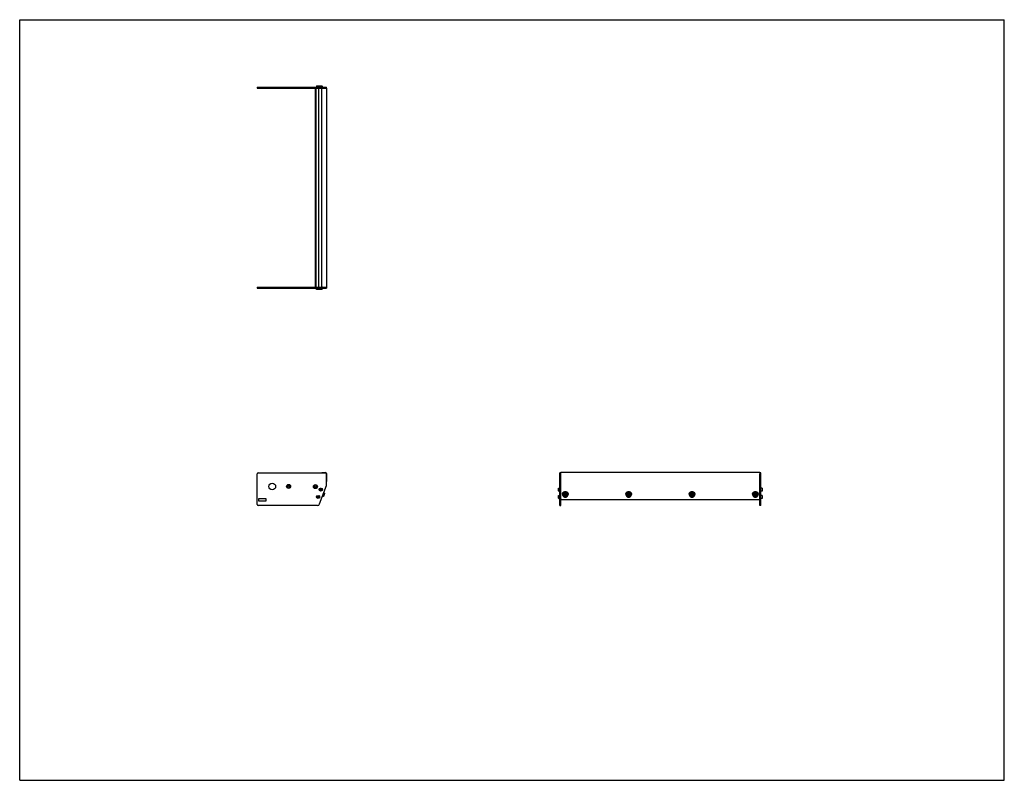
# Model space of a CAD drawing. Header units: inches. Extents: x 0 to 110, y 0 to 85.
import ezdxf

# ---------------------------------------------------------------- set-up
doc = ezdxf.new("R2010")
doc.units = ezdxf.units.IN
doc.header["$LTSCALE"] = 6.05
doc.header["$MEASUREMENT"] = 0
doc.layers.get('0').update_dxf_attribs({"linetype": 'CONTINUOUS'})
for name, color, linetype in [('351200_DEFAULT_AS_MACHINED__BL0', 7, 'CONTINUOUS'), ('351201_BL1', 7, 'CONTINUOUS'), ('351202_WW_351202_22_BL5', 7, 'CONTINUOUS'), ('351203_WW_351203_22_BL8', 7, 'CONTINUOUS'), ('605279P_BL10', 7, 'CONTINUOUS'), ('605279P_BL13', 7, 'CONTINUOUS'), ('605279P_BL15', 7, 'CONTINUOUS'), ('605279P_BL9', 7, 'CONTINUOUS'), ('9505XXM_950512M_BL2', 7, 'CONTINUOUS'), ('9505XXM_950512M_BL3', 7, 'CONTINUOUS'), ('9505XXM_950512M_BL6', 7, 'CONTINUOUS'), ('9505XXM_950512M_BL7', 7, 'CONTINUOUS'), ('9506XXM_950612M_BL11', 7, 'CONTINUOUS'), ('9506XXM_950612M_BL12', 7, 'CONTINUOUS'), ('9506XXM_950612M_BL14', 7, 'CONTINUOUS'), ('9506XXM_950612M_BL4', 7, 'CONTINUOUS')]:
    doc.layers.add(name, color=color, linetype=linetype)

# ---------------------------------------------------------------- blocks, each defined once
blk = doc.blocks.new('351200_DEFAULT_AS_MACHINED__BL0', base_point=(43.5, 42.92))
at = {"layer": '351200_DEFAULT_AS_MACHINED__BL0', "color": 7, "linetype": 'CONTINUOUS'}
for p, q in [((26.54, 55.11), (33.82, 55.11)), ((26.54, 55.11), (26.54, 54.99)), ((34.26, 55.11), (34.26, 54.99)), ((26.54, 54.99), (34.26, 54.99)), ((26.54, 30.81), (26.54, 34.26)), ((26.63, 34.35), (34.17, 34.35)), ((34.26, 32.99), (34.26, 34.26)), ((60.34, 30.72), (60.34, 34.35)), ((60.46, 34.35), (60.34, 34.35)), ((60.46, 30.72), (60.46, 34.27)), ((33.5, 30.89), (34.26, 32.96)), ((33.74, 32.6), (33.76, 32.6)), ((33.74, 32.38), (33.76, 32.38)), ((26.67, 31.41), (26.67, 31.28)), ((27.48, 31.47), (26.73, 31.47)), ((26.73, 31.22), (27.48, 31.22)), ((27.54, 31.28), (27.54, 31.41)), ((33.45, 31.78), (33.46, 31.78)), ((33.45, 31.56), (33.46, 31.56)), ((33.27, 30.72), (26.63, 30.72)), ((60.34, 30.72), (60.46, 30.72))]:
    blk.add_line(p, q, dxfattribs=at)
for centre, radius in [((28.22, 32.84), 0.375), ((30.04, 32.84), 0.226), ((33.04, 32.82), 0.226), ((30.04, 32.84), 0.11), ((33.04, 32.82), 0.11)]:
    blk.add_circle(centre, radius, dxfattribs=at)
for centre, radius, start, end in [((26.63, 34.26), 0.09, 90, 180), ((34.17, 34.26), 0.09, 0, 90), ((33.76, 32.49), 0.11, 270, 90), ((34.17, 32.99), 0.09, 340, 360), ((26.63, 30.81), 0.09, 180, 270), ((26.73, 31.41), 0.06, 90, 180), ((26.73, 31.28), 0.06, 180, 270), ((27.48, 31.41), 0.06, 0, 90), ((27.48, 31.28), 0.06, 270, 360), ((33.27, 30.97), 0.25, 270, 340), ((33.46, 31.67), 0.11, 270, 90)]:
    blk.add_arc(centre, radius, start, end, dxfattribs=at)
blk = doc.blocks.new('351201_BL1', base_point=(54.68, 54.09))
at = {"layer": '351201_BL1', "color": 7, "linetype": 'CONTINUOUS'}
for p, q in [((26.54, 77.46), (26.54, 77.34)), ((26.54, 77.46), (34.26, 77.46)), ((26.54, 77.34), (33.82, 77.34)), ((34.26, 77.34), (34.26, 77.46)), ((82.81, 34.35), (82.69, 34.35)), ((82.69, 30.72), (82.69, 34.26)), ((82.81, 30.72), (82.81, 34.35)), ((27.48, 31.47), (26.73, 31.47)), ((33.27, 30.72), (26.63, 30.72)), ((82.81, 30.72), (82.69, 30.72))]:
    blk.add_line(p, q, dxfattribs=at)
for centre, start, end in [((30.04, 32.83), 0, 180), ((33.04, 32.83), 182.5339, 357.3372)]:
    blk.add_arc(centre, 0.11, start, end, dxfattribs=at)
blk = doc.blocks.new('9505XXM_950512M_BL2', base_point=(46.74, 43.25))
at = {"layer": '9505XXM_950512M_BL2', "color": 7, "linetype": 'CONTINUOUS'}
for p, q in [((33.15, 54.87), (33.15, 54.99)), ((33.45, 54.87), (33.15, 54.87)), ((33.17, 54.85), (33.15, 54.87)), ((33.47, 54.85), (33.17, 54.85)), ((33.47, 54.85), (33.47, 54.85)), ((33.25, 31.69), (33.3, 31.74)), ((33.27, 31.62), (33.25, 31.69)), ((33.34, 31.6), (33.27, 31.62)), ((33.3, 31.74), (33.37, 31.72)), ((33.38, 31.65), (33.34, 31.6)), ((33.37, 31.72), (33.38, 31.65)), ((60.2, 31.82), (60.22, 31.84)), ((60.2, 31.52), (60.2, 31.82)), ((60.2, 31.52), (60.22, 31.5)), ((60.22, 31.5), (60.22, 31.84)), ((60.22, 31.84), (60.34, 31.84)), ((60.22, 31.5), (60.34, 31.5))]:
    blk.add_line(p, q, dxfattribs=at)
for radius in [0.167, 0.148, 0.0682]:
    blk.add_circle((33.32, 31.67), radius, dxfattribs=at)
blk = doc.blocks.new('9505XXM_950512M_BL3', base_point=(46.89, 43.66))
at = {"layer": '9505XXM_950512M_BL3', "color": 7, "linetype": 'CONTINUOUS'}
for p, q in [((33.45, 54.87), (33.45, 54.99)), ((33.79, 54.87), (33.45, 54.87)), ((33.47, 54.85), (33.45, 54.87)), ((33.77, 54.85), (33.47, 54.85)), ((33.77, 54.85), (33.79, 54.87)), ((33.79, 54.87), (33.79, 54.99)), ((33.55, 32.5), (33.59, 32.55)), ((33.58, 32.44), (33.55, 32.5)), ((33.65, 32.43), (33.58, 32.44)), ((33.59, 32.55), (33.66, 32.55)), ((33.69, 32.48), (33.65, 32.43)), ((33.66, 32.55), (33.69, 32.48)), ((60.2, 32.64), (60.22, 32.66)), ((60.2, 32.34), (60.2, 32.64)), ((60.2, 32.34), (60.22, 32.32)), ((60.22, 32.32), (60.22, 32.66)), ((60.22, 32.66), (60.34, 32.66)), ((60.22, 32.32), (60.34, 32.32))]:
    blk.add_line(p, q, dxfattribs=at)
for radius in [0.167, 0.148, 0.0682]:
    blk.add_circle((33.62, 32.49), radius, dxfattribs=at)
blk = doc.blocks.new('9506XXM_950612M_BL4', base_point=(47.48, 31.91))
at = {"layer": '9506XXM_950612M_BL4', "color": 7, "linetype": 'CONTINUOUS'}
for p, q in [((34.06, 32.08), (33.92, 31.71)), ((34.06, 32.08), (33.95, 32.12)), ((34.07, 32.05), (33.95, 31.72)), ((34.07, 32.05), (34.06, 32.08)), ((60.76, 31.89), (60.76, 31.94)), ((60.87, 31.86), (60.89, 31.94)), ((60.89, 31.94), (60.98, 31.97)), ((60.98, 31.97), (61.04, 31.91)), ((61.03, 31.92), (61.02, 31.87)), ((61.04, 31.91), (61.02, 31.83)), ((61.15, 31.89), (61.15, 31.94)), ((33.92, 31.71), (33.81, 31.75)), ((33.95, 31.72), (33.92, 31.71)), ((60.94, 31.8), (60.87, 31.86)), ((60.88, 31.89), (60.94, 31.84)), ((60.94, 31.84), (61.02, 31.87)), ((60.94, 31.8), (60.94, 31.84)), ((61.02, 31.83), (60.94, 31.8)), ((61.02, 31.83), (61.02, 31.87))]:
    blk.add_line(p, q, dxfattribs=at)
for centre, start, end in [((60.93, 31.94), 166.8001, 179.9887), ((60.93, 31.89), 166.8, 179.9898), ((60.98, 31.89), 346.8, 359.9898)]:
    blk.add_arc(centre, 0.174, start, end, dxfattribs=at)
for points, knots in [([(60.76, 31.98), (60.76, 31.98), (60.77, 31.99), (60.77, 32.01), (60.78, 32.02), (60.79, 32.04), (60.8, 32.05), (60.81, 32.07), (60.83, 32.08), (60.85, 32.09), (60.87, 32.11), (60.91, 32.12), (60.94, 32.12), (60.98, 32.12), (61.01, 32.12), (61.04, 32.11), (61.06, 32.09), (61.08, 32.08), (61.09, 32.07), (61.1, 32.06), (61.11, 32.05), (61.12, 32.03), (61.13, 32.02), (61.14, 32), (61.15, 31.99), (61.15, 31.97), (61.15, 31.95), (61.15, 31.94), (61.15, 31.94)], [0, 0, 0, 0, 0.030343, 0.060804, 0.091386, 0.122118, 0.153015, 0.184086, 0.215334, 0.246757, 0.310024, 0.373823, 0.43796, 0.502198, 0.566289, 0.630002, 0.661688, 0.693216, 0.724574, 0.755756, 0.786762, 0.817597, 0.848272, 0.878804, 0.909215, 0.939532, 0.969784, 1, 1, 1, 1]), ([(61.15, 31.89), (61.15, 31.9), (61.15, 31.91), (61.15, 31.92), (61.15, 31.94), (61.14, 31.96), (61.13, 31.97), (61.12, 31.99), (61.11, 32), (61.1, 32.01), (61.09, 32.03), (61.08, 32.04), (61.06, 32.05), (61.04, 32.06), (61.01, 32.07), (60.98, 32.08), (60.94, 32.08), (60.91, 32.07), (60.87, 32.06), (60.85, 32.04), (60.83, 32.03), (60.81, 32.02), (60.8, 32.01), (60.79, 31.99), (60.78, 31.98), (60.77, 31.96), (60.77, 31.95), (60.76, 31.94), (60.76, 31.93)], [0, 0, 0, 0, 0.030216, 0.060467, 0.090784, 0.121196, 0.151728, 0.182403, 0.213238, 0.244244, 0.275426, 0.306784, 0.338312, 0.369998, 0.433711, 0.497802, 0.562041, 0.626177, 0.689977, 0.753243, 0.784666, 0.815914, 0.846985, 0.877883, 0.908614, 0.939196, 0.969658, 1, 1, 1, 1]), ([(61.13, 31.85), (61.13, 31.85), (61.13, 31.86), (61.13, 31.88), (61.13, 31.9), (61.13, 31.91), (61.13, 31.93), (61.12, 31.94), (61.11, 31.96), (61.11, 31.97), (61.1, 31.99), (61.08, 32), (61.07, 32.01), (61.06, 32.02), (61.04, 32.03), (61.02, 32.04), (60.99, 32.05), (60.97, 32.05), (60.94, 32.05), (60.92, 32.05), (60.91, 32.04), (60.89, 32.04), (60.88, 32.03), (60.86, 32.02), (60.85, 32.01), (60.83, 32), (60.82, 31.99), (60.81, 31.98), (60.8, 31.97), (60.79, 31.95), (60.79, 31.94), (60.78, 31.92), (60.78, 31.92)], [0, 0, 0, 0, 0.030325, 0.060618, 0.090893, 0.1212, 0.151575, 0.182052, 0.212661, 0.243427, 0.274368, 0.305495, 0.336813, 0.368318, 0.4, 0.431841, 0.495838, 0.560144, 0.59236, 0.624548, 0.656672, 0.688699, 0.720601, 0.752351, 0.783931, 0.815327, 0.846533, 0.87755, 0.908386, 0.939056, 0.969593, 1, 1, 1, 1]), ([(60.78, 31.92), (60.78, 31.91), (60.78, 31.9), (60.78, 31.89), (60.78, 31.87), (60.78, 31.85), (60.78, 31.84), (60.79, 31.82), (60.8, 31.81), (60.81, 31.79), (60.82, 31.78), (60.83, 31.77), (60.84, 31.76), (60.85, 31.75), (60.87, 31.74), (60.89, 31.73), (60.92, 31.72), (60.95, 31.72), (60.97, 31.72), (60.99, 31.72), (61, 31.72), (61.02, 31.73), (61.04, 31.73), (61.05, 31.74), (61.07, 31.75), (61.08, 31.76), (61.09, 31.78), (61.1, 31.79), (61.11, 31.8), (61.12, 31.82), (61.12, 31.83), (61.13, 31.84), (61.13, 31.85)], [0, 0, 0, 0, 0.030325, 0.060618, 0.090893, 0.1212, 0.151575, 0.182052, 0.212661, 0.243427, 0.274368, 0.305495, 0.336813, 0.368318, 0.4, 0.431841, 0.495838, 0.560144, 0.59236, 0.624548, 0.656672, 0.688699, 0.720601, 0.752351, 0.783931, 0.815327, 0.846533, 0.87755, 0.908386, 0.939056, 0.969593, 1, 1, 1, 1]), ([(60.76, 31.89), (60.76, 31.88), (60.76, 31.87), (60.76, 31.86), (60.77, 31.84), (60.77, 31.82), (60.78, 31.81), (60.79, 31.79), (60.8, 31.78), (60.81, 31.77), (60.82, 31.75), (60.84, 31.74), (60.85, 31.73), (60.87, 31.72), (60.9, 31.71), (60.93, 31.71), (60.97, 31.7), (61.01, 31.71), (61.04, 31.72), (61.07, 31.74), (61.08, 31.75), (61.1, 31.76), (61.11, 31.77), (61.12, 31.79), (61.13, 31.8), (61.14, 31.82), (61.14, 31.83), (61.15, 31.85), (61.15, 31.85)], [0, 0, 0, 0, 0.030216, 0.060467, 0.090784, 0.121196, 0.151728, 0.182403, 0.213238, 0.244244, 0.275426, 0.306784, 0.338312, 0.369998, 0.433711, 0.497802, 0.562041, 0.626177, 0.689977, 0.753243, 0.784666, 0.815914, 0.846985, 0.877883, 0.908614, 0.939196, 0.969658, 1, 1, 1, 1])]:
    blk.add_open_spline(points, degree=3, knots=knots, dxfattribs=at)
blk = doc.blocks.new('351202_WW_351202_22_BL5', base_point=(58.23, 54.37))
at = {"layer": '351202_WW_351202_22_BL5', "color": 7, "linetype": 'CONTINUOUS'}
for p, q in [((33.76, 55.17), (33.76, 77.28)), ((33.82, 77.34), (34.26, 77.34)), ((34.26, 77.34), (34.26, 55.11)), ((33.82, 55.11), (34.26, 55.11)), ((33.76, 34.39), (34.17, 34.39)), ((33.76, 34.39), (33.76, 34.35)), ((34.26, 34.29), (34.26, 33.4)), ((60.46, 33.37), (60.46, 34.39)), ((82.69, 34.39), (60.46, 34.39)), ((82.69, 34.39), (82.69, 33.37)), ((60.52, 31.39), (82.63, 31.39))]:
    blk.add_line(p, q, dxfattribs=at)
for centre, radius, start, end in [((33.82, 77.28), 0.0625, 90, 180), ((33.82, 55.17), 0.0625, 180, 270), ((34.17, 34.29), 0.096, 0, 90), ((60.51, 31.45), 0.0576, 204.0125, 215.5746), ((82.63, 31.45), 0.0576, 324.4254, 335.9875)]:
    blk.add_arc(centre, radius, start, end, dxfattribs=at)
for points, knots in [([(60.46, 31.45), (60.46, 31.44), (60.46, 31.44), (60.46, 31.43), (60.46, 31.43)], [0, 0, 0, 0, 0.747755, 1, 1, 1, 1]), ([(60.47, 31.42), (60.47, 31.41), (60.49, 31.4), (60.51, 31.39), (60.52, 31.39)], [0, 0, 0, 0, 0.493916, 1, 1, 1, 1]), ([(82.63, 31.39), (82.64, 31.39), (82.66, 31.4), (82.68, 31.41), (82.68, 31.42)], [0, 0, 0, 0, 0.506084, 1, 1, 1, 1]), ([(82.69, 31.43), (82.69, 31.43), (82.69, 31.44), (82.69, 31.44), (82.69, 31.45)], [0, 0, 0, 0, 0.252245, 1, 1, 1, 1])]:
    blk.add_open_spline(points, degree=3, knots=knots, dxfattribs=at)
blk = doc.blocks.new('9505XXM_950512M_BL6', base_point=(58.05, 54.55))
at = {"layer": '9505XXM_950512M_BL6', "color": 7, "linetype": 'CONTINUOUS'}
for p, q in [((33.17, 77.6), (33.15, 77.58)), ((33.15, 77.58), (33.15, 77.46)), ((33.15, 77.58), (33.45, 77.58)), ((33.17, 77.6), (33.47, 77.6)), ((33.47, 77.6), (33.47, 77.6)), ((82.93, 31.84), (82.81, 31.84)), ((82.93, 31.5), (82.81, 31.5)), ((82.95, 31.82), (82.93, 31.84)), ((82.93, 31.84), (82.93, 31.5)), ((82.95, 31.52), (82.93, 31.5)), ((82.95, 31.82), (82.95, 31.52))]:
    blk.add_line(p, q, dxfattribs=at)
blk = doc.blocks.new('9505XXM_950512M_BL7', base_point=(58.2, 54.96))
at = {"layer": '9505XXM_950512M_BL7', "color": 7, "linetype": 'CONTINUOUS'}
for p, q in [((33.47, 77.6), (33.45, 77.58)), ((33.45, 77.58), (33.45, 77.46)), ((33.45, 77.58), (33.79, 77.58)), ((33.47, 77.6), (33.77, 77.6)), ((33.77, 77.6), (33.79, 77.58)), ((33.79, 77.58), (33.79, 77.46)), ((82.93, 32.66), (82.81, 32.66)), ((82.93, 32.32), (82.81, 32.32)), ((82.95, 32.64), (82.93, 32.66)), ((82.93, 32.66), (82.93, 32.32)), ((82.95, 32.34), (82.93, 32.32)), ((82.95, 32.64), (82.95, 32.34))]:
    blk.add_line(p, q, dxfattribs=at)
blk = doc.blocks.new('351203_WW_351203_22_BL8', base_point=(57.86, 54.36))
at = {"layer": '351203_WW_351203_22_BL8', "color": 7, "linetype": 'CONTINUOUS'}
for p, q in [((33.03, 55.11), (33.03, 77.34)), ((33.13, 55.11), (33.13, 77.34)), ((33.41, 55.11), (33.41, 77.34)), ((60.46, 31.38), (82.69, 31.38))]:
    blk.add_line(p, q, dxfattribs=at)
blk = doc.blocks.new('605279P_BL9', base_point=(60.96, 31.96))
at = {"layer": '605279P_BL9', "color": 7, "linetype": 'CONTINUOUS'}
for p, q in [((60.65, 31.98), (60.65, 31.94)), ((61.27, 31.98), (61.27, 31.94))]:
    blk.add_line(p, q, dxfattribs=at)
for points, knots in [([(60.96, 32.23), (60.95, 32.23), (60.93, 32.23), (60.9, 32.22), (60.87, 32.22), (60.84, 32.21), (60.81, 32.19), (60.78, 32.18), (60.76, 32.16), (60.74, 32.14), (60.72, 32.12), (60.7, 32.1), (60.68, 32.08), (60.67, 32.05), (60.66, 32.02), (60.65, 32), (60.65, 31.98), (60.65, 31.96), (60.65, 31.95), (60.65, 31.94)], [0, 0, 0, 0, 0.064411, 0.128765, 0.192965, 0.256963, 0.320697, 0.384119, 0.447194, 0.509898, 0.572221, 0.634169, 0.69576, 0.75703, 0.818024, 0.878802, 0.90914, 0.939449, 1, 1, 1, 1]), ([(60.65, 31.98), (60.65, 31.99), (60.65, 32.02), (60.65, 32.05), (60.67, 32.09), (60.68, 32.11), (60.69, 32.12)], [0, 0, 0, 0, 0.248724, 0.497981, 0.748265, 1, 1, 1, 1]), ([(60.65, 31.94), (60.65, 31.93), (60.65, 31.91), (60.65, 31.89), (60.65, 31.88), (60.66, 31.85), (60.67, 31.83), (60.68, 31.8), (60.7, 31.78), (60.72, 31.75), (60.74, 31.73), (60.76, 31.71), (60.78, 31.69), (60.81, 31.68), (60.84, 31.67), (60.87, 31.66), (60.9, 31.65), (60.93, 31.65), (60.95, 31.65), (60.96, 31.65)], [0, 0, 0, 0, 0.060551, 0.09086, 0.121198, 0.181976, 0.24297, 0.304239, 0.365831, 0.427778, 0.490101, 0.552805, 0.61588, 0.679302, 0.743036, 0.807034, 0.871234, 0.935589, 1, 1, 1, 1]), ([(60.69, 32.12), (60.69, 32.13), (60.7, 32.14), (60.71, 32.15), (60.72, 32.17), (60.74, 32.19), (60.76, 32.21), (60.8, 32.23), (60.84, 32.25), (60.87, 32.26), (60.89, 32.26), (60.92, 32.27), (60.94, 32.27), (60.96, 32.27)], [0, 0, 0, 0, 0.060865, 0.121964, 0.18331, 0.244907, 0.368794, 0.493654, 0.619382, 0.745816, 0.809262, 0.872812, 1, 1, 1, 1]), ([(60.96, 32.27), (60.97, 32.27), (60.99, 32.27), (61.02, 32.26), (61.04, 32.26), (61.08, 32.25), (61.11, 32.23), (61.15, 32.21), (61.17, 32.19), (61.19, 32.17), (61.2, 32.15), (61.22, 32.14), (61.22, 32.13), (61.23, 32.12)], [0, 0, 0, 0, 0.127188, 0.190738, 0.254183, 0.380617, 0.506345, 0.631205, 0.755092, 0.816689, 0.878035, 0.939135, 1, 1, 1, 1]), ([(61.27, 31.94), (61.27, 31.95), (61.26, 31.96), (61.26, 31.98), (61.26, 32), (61.25, 32.02), (61.24, 32.05), (61.23, 32.08), (61.21, 32.1), (61.2, 32.12), (61.18, 32.14), (61.15, 32.16), (61.13, 32.18), (61.1, 32.19), (61.07, 32.21), (61.05, 32.22), (61.02, 32.22), (60.99, 32.23), (60.97, 32.23), (60.96, 32.23)], [0, 0, 0, 0, 0.060551, 0.09086, 0.121198, 0.181976, 0.24297, 0.304239, 0.365831, 0.427778, 0.490101, 0.552805, 0.61588, 0.679302, 0.743036, 0.807034, 0.871234, 0.935589, 1, 1, 1, 1]), ([(60.96, 31.65), (60.97, 31.65), (60.99, 31.65), (61.02, 31.65), (61.05, 31.66), (61.07, 31.67), (61.1, 31.68), (61.13, 31.69), (61.15, 31.71), (61.18, 31.73), (61.2, 31.75), (61.21, 31.78), (61.23, 31.8), (61.24, 31.83), (61.25, 31.85), (61.26, 31.88), (61.26, 31.89), (61.26, 31.91), (61.27, 31.93), (61.27, 31.94)], [0, 0, 0, 0, 0.064411, 0.128765, 0.192965, 0.256963, 0.320697, 0.384119, 0.447194, 0.509898, 0.572221, 0.634169, 0.69576, 0.75703, 0.818024, 0.878802, 0.90914, 0.939449, 1, 1, 1, 1]), ([(61.23, 32.12), (61.23, 32.11), (61.24, 32.09), (61.26, 32.05), (61.26, 32.02), (61.27, 31.99), (61.27, 31.98)], [0, 0, 0, 0, 0.251735, 0.50202, 0.751276, 1, 1, 1, 1])]:
    blk.add_open_spline(points, degree=3, knots=knots, dxfattribs=at)
blk = doc.blocks.new('605279P_BL10', base_point=(68.03, 31.96))
at = {"layer": '605279P_BL10', "color": 7, "linetype": 'CONTINUOUS'}
for p, q in [((67.72, 31.98), (67.72, 31.94)), ((68.34, 31.98), (68.34, 31.94))]:
    blk.add_line(p, q, dxfattribs=at)
for points, knots in [([(68.03, 32.23), (68.02, 32.23), (68, 32.23), (67.97, 32.22), (67.94, 32.22), (67.92, 32.21), (67.89, 32.19), (67.86, 32.18), (67.84, 32.16), (67.81, 32.14), (67.79, 32.12), (67.78, 32.1), (67.76, 32.08), (67.75, 32.05), (67.74, 32.02), (67.73, 32), (67.73, 31.98), (67.73, 31.96), (67.72, 31.95), (67.72, 31.94)], [0, 0, 0, 0, 0.064411, 0.128765, 0.192965, 0.256963, 0.320697, 0.384119, 0.447194, 0.509898, 0.572221, 0.634169, 0.69576, 0.75703, 0.818024, 0.878802, 0.90914, 0.939449, 1, 1, 1, 1]), ([(67.72, 31.98), (67.72, 31.99), (67.73, 32.02), (67.73, 32.05), (67.75, 32.09), (67.76, 32.11), (67.76, 32.12)], [0, 0, 0, 0, 0.248724, 0.497981, 0.748265, 1, 1, 1, 1]), ([(67.72, 31.94), (67.72, 31.93), (67.73, 31.91), (67.73, 31.89), (67.73, 31.88), (67.74, 31.85), (67.75, 31.83), (67.76, 31.8), (67.78, 31.78), (67.79, 31.75), (67.81, 31.73), (67.84, 31.71), (67.86, 31.69), (67.89, 31.68), (67.92, 31.67), (67.94, 31.66), (67.97, 31.65), (68, 31.65), (68.02, 31.65), (68.03, 31.65)], [0, 0, 0, 0, 0.060551, 0.09086, 0.121198, 0.181976, 0.24297, 0.304239, 0.365831, 0.427778, 0.490101, 0.552805, 0.61588, 0.679302, 0.743036, 0.807034, 0.871234, 0.935589, 1, 1, 1, 1]), ([(67.76, 32.12), (67.77, 32.13), (67.77, 32.14), (67.79, 32.15), (67.8, 32.17), (67.82, 32.19), (67.84, 32.21), (67.88, 32.23), (67.91, 32.25), (67.95, 32.26), (67.97, 32.26), (68, 32.27), (68.02, 32.27), (68.03, 32.27)], [0, 0, 0, 0, 0.060865, 0.121964, 0.18331, 0.244907, 0.368794, 0.493654, 0.619382, 0.745816, 0.809262, 0.872812, 1, 1, 1, 1]), ([(68.03, 32.27), (68.05, 32.27), (68.07, 32.27), (68.1, 32.26), (68.12, 32.26), (68.15, 32.25), (68.19, 32.23), (68.23, 32.21), (68.25, 32.19), (68.27, 32.17), (68.28, 32.15), (68.29, 32.14), (68.3, 32.13), (68.3, 32.12)], [0, 0, 0, 0, 0.127188, 0.190738, 0.254183, 0.380617, 0.506345, 0.631205, 0.755092, 0.816689, 0.878035, 0.939135, 1, 1, 1, 1]), ([(68.34, 31.94), (68.34, 31.95), (68.34, 31.96), (68.34, 31.98), (68.34, 32), (68.33, 32.02), (68.32, 32.05), (68.31, 32.08), (68.29, 32.1), (68.27, 32.12), (68.25, 32.14), (68.23, 32.16), (68.21, 32.18), (68.18, 32.19), (68.15, 32.21), (68.12, 32.22), (68.09, 32.22), (68.06, 32.23), (68.04, 32.23), (68.03, 32.23)], [0, 0, 0, 0, 0.060551, 0.09086, 0.121198, 0.181976, 0.24297, 0.304239, 0.365831, 0.427778, 0.490101, 0.552805, 0.61588, 0.679302, 0.743036, 0.807034, 0.871234, 0.935589, 1, 1, 1, 1]), ([(68.03, 31.65), (68.04, 31.65), (68.06, 31.65), (68.09, 31.65), (68.12, 31.66), (68.15, 31.67), (68.18, 31.68), (68.21, 31.69), (68.23, 31.71), (68.25, 31.73), (68.27, 31.75), (68.29, 31.78), (68.31, 31.8), (68.32, 31.83), (68.33, 31.85), (68.34, 31.88), (68.34, 31.89), (68.34, 31.91), (68.34, 31.93), (68.34, 31.94)], [0, 0, 0, 0, 0.064411, 0.128765, 0.192965, 0.256963, 0.320697, 0.384119, 0.447194, 0.509898, 0.572221, 0.634169, 0.69576, 0.75703, 0.818024, 0.878802, 0.90914, 0.939449, 1, 1, 1, 1]), ([(68.3, 32.12), (68.31, 32.11), (68.32, 32.09), (68.34, 32.05), (68.34, 32.02), (68.34, 31.99), (68.34, 31.98)], [0, 0, 0, 0, 0.251735, 0.50202, 0.751276, 1, 1, 1, 1])]:
    blk.add_open_spline(points, degree=3, knots=knots, dxfattribs=at)
blk = doc.blocks.new('9506XXM_950612M_BL11', base_point=(68.03, 31.91))
at = {"layer": '9506XXM_950612M_BL11', "color": 7, "linetype": 'CONTINUOUS'}
for p, q in [((67.84, 31.89), (67.84, 31.94)), ((67.95, 31.86), (67.97, 31.94)), ((67.97, 31.94), (68.05, 31.97)), ((68.05, 31.97), (68.12, 31.91)), ((68.11, 31.92), (68.1, 31.87)), ((68.12, 31.91), (68.1, 31.83)), ((68.23, 31.89), (68.23, 31.94)), ((68.01, 31.8), (67.95, 31.86)), ((67.96, 31.89), (68.01, 31.84)), ((68.01, 31.84), (68.1, 31.87)), ((68.01, 31.8), (68.01, 31.84)), ((68.1, 31.83), (68.01, 31.8)), ((68.1, 31.83), (68.1, 31.87))]:
    blk.add_line(p, q, dxfattribs=at)
for centre, start, end in [((68.01, 31.94), 166.8001, 179.9887), ((68.01, 31.89), 166.8, 179.9898), ((68.06, 31.89), 346.8, 359.9898)]:
    blk.add_arc(centre, 0.174, start, end, dxfattribs=at)
for points, knots in [([(67.84, 31.98), (67.84, 31.98), (67.85, 31.99), (67.85, 32.01), (67.86, 32.02), (67.87, 32.04), (67.88, 32.05), (67.89, 32.07), (67.91, 32.08), (67.92, 32.09), (67.95, 32.11), (67.98, 32.12), (68.02, 32.12), (68.06, 32.12), (68.09, 32.12), (68.12, 32.11), (68.14, 32.09), (68.15, 32.08), (68.17, 32.07), (68.18, 32.06), (68.19, 32.05), (68.2, 32.03), (68.21, 32.02), (68.22, 32), (68.22, 31.99), (68.23, 31.97), (68.23, 31.95), (68.23, 31.94), (68.23, 31.94)], [0, 0, 0, 0, 0.030343, 0.060804, 0.091386, 0.122118, 0.153015, 0.184086, 0.215334, 0.246757, 0.310024, 0.373823, 0.43796, 0.502198, 0.566289, 0.630002, 0.661688, 0.693216, 0.724574, 0.755756, 0.786762, 0.817597, 0.848272, 0.878804, 0.909215, 0.939532, 0.969784, 1, 1, 1, 1]), ([(68.23, 31.89), (68.23, 31.9), (68.23, 31.91), (68.23, 31.92), (68.22, 31.94), (68.22, 31.96), (68.21, 31.97), (68.2, 31.99), (68.19, 32), (68.18, 32.01), (68.17, 32.03), (68.15, 32.04), (68.14, 32.05), (68.12, 32.06), (68.09, 32.07), (68.06, 32.08), (68.02, 32.08), (67.98, 32.07), (67.95, 32.06), (67.92, 32.04), (67.91, 32.03), (67.89, 32.02), (67.88, 32.01), (67.87, 31.99), (67.86, 31.98), (67.85, 31.96), (67.85, 31.95), (67.84, 31.94), (67.84, 31.93)], [0, 0, 0, 0, 0.030216, 0.060467, 0.090784, 0.121196, 0.151728, 0.182403, 0.213238, 0.244244, 0.275426, 0.306784, 0.338312, 0.369998, 0.433711, 0.497802, 0.562041, 0.626177, 0.689977, 0.753243, 0.784666, 0.815914, 0.846985, 0.877883, 0.908614, 0.939196, 0.969658, 1, 1, 1, 1]), ([(68.21, 31.85), (68.21, 31.85), (68.21, 31.86), (68.21, 31.88), (68.21, 31.9), (68.21, 31.91), (68.21, 31.93), (68.2, 31.94), (68.19, 31.96), (68.18, 31.97), (68.17, 31.99), (68.16, 32), (68.15, 32.01), (68.14, 32.02), (68.12, 32.03), (68.1, 32.04), (68.07, 32.05), (68.04, 32.05), (68.02, 32.05), (68, 32.05), (67.99, 32.04), (67.97, 32.04), (67.95, 32.03), (67.94, 32.02), (67.92, 32.01), (67.91, 32), (67.9, 31.99), (67.89, 31.98), (67.88, 31.97), (67.87, 31.95), (67.87, 31.94), (67.86, 31.92), (67.86, 31.92)], [0, 0, 0, 0, 0.030325, 0.060618, 0.090893, 0.1212, 0.151575, 0.182052, 0.212661, 0.243427, 0.274368, 0.305495, 0.336813, 0.368318, 0.4, 0.431841, 0.495838, 0.560144, 0.59236, 0.624548, 0.656672, 0.688699, 0.720601, 0.752351, 0.783931, 0.815327, 0.846533, 0.87755, 0.908386, 0.939056, 0.969593, 1, 1, 1, 1]), ([(67.86, 31.92), (67.86, 31.91), (67.86, 31.9), (67.86, 31.89), (67.86, 31.87), (67.86, 31.85), (67.86, 31.84), (67.87, 31.82), (67.88, 31.81), (67.88, 31.79), (67.89, 31.78), (67.91, 31.77), (67.92, 31.76), (67.93, 31.75), (67.95, 31.74), (67.97, 31.73), (68, 31.72), (68.02, 31.72), (68.05, 31.72), (68.07, 31.72), (68.08, 31.72), (68.1, 31.73), (68.11, 31.73), (68.13, 31.74), (68.14, 31.75), (68.16, 31.76), (68.17, 31.78), (68.18, 31.79), (68.19, 31.8), (68.2, 31.82), (68.2, 31.83), (68.21, 31.84), (68.21, 31.85)], [0, 0, 0, 0, 0.030325, 0.060618, 0.090893, 0.1212, 0.151575, 0.182052, 0.212661, 0.243427, 0.274368, 0.305495, 0.336813, 0.368318, 0.4, 0.431841, 0.495838, 0.560144, 0.59236, 0.624548, 0.656672, 0.688699, 0.720601, 0.752351, 0.783931, 0.815327, 0.846533, 0.87755, 0.908386, 0.939056, 0.969593, 1, 1, 1, 1]), ([(67.84, 31.89), (67.84, 31.88), (67.84, 31.87), (67.84, 31.86), (67.84, 31.84), (67.85, 31.82), (67.86, 31.81), (67.87, 31.79), (67.88, 31.78), (67.89, 31.77), (67.9, 31.75), (67.91, 31.74), (67.93, 31.73), (67.95, 31.72), (67.98, 31.71), (68.01, 31.71), (68.05, 31.7), (68.08, 31.71), (68.12, 31.72), (68.14, 31.74), (68.16, 31.75), (68.18, 31.76), (68.19, 31.77), (68.2, 31.79), (68.21, 31.8), (68.22, 31.82), (68.22, 31.83), (68.23, 31.85), (68.23, 31.85)], [0, 0, 0, 0, 0.030216, 0.060467, 0.090784, 0.121196, 0.151728, 0.182403, 0.213238, 0.244244, 0.275426, 0.306784, 0.338312, 0.369998, 0.433711, 0.497802, 0.562041, 0.626177, 0.689977, 0.753243, 0.784666, 0.815914, 0.846985, 0.877883, 0.908614, 0.939196, 0.969658, 1, 1, 1, 1])]:
    blk.add_open_spline(points, degree=3, knots=knots, dxfattribs=at)
blk = doc.blocks.new('9506XXM_950612M_BL12', base_point=(75.11, 31.91))
at = {"layer": '9506XXM_950612M_BL12', "color": 7, "linetype": 'CONTINUOUS'}
for p, q in [((74.92, 31.89), (74.92, 31.94)), ((75.03, 31.86), (75.05, 31.94)), ((75.05, 31.94), (75.13, 31.97)), ((75.13, 31.97), (75.2, 31.91)), ((75.19, 31.92), (75.18, 31.87)), ((75.2, 31.91), (75.18, 31.83)), ((75.31, 31.89), (75.31, 31.94)), ((75.03, 31.89), (75.09, 31.84)), ((75.09, 31.8), (75.03, 31.86)), ((75.09, 31.84), (75.18, 31.87)), ((75.09, 31.8), (75.09, 31.84)), ((75.18, 31.83), (75.09, 31.8)), ((75.18, 31.83), (75.18, 31.87))]:
    blk.add_line(p, q, dxfattribs=at)
for centre, start, end in [((75.09, 31.94), 166.8001, 179.9887), ((75.09, 31.89), 166.8, 179.9898), ((75.14, 31.89), 346.8, 359.9898)]:
    blk.add_arc(centre, 0.174, start, end, dxfattribs=at)
for points, knots in [([(74.92, 31.98), (74.92, 31.98), (74.93, 31.99), (74.93, 32.01), (74.94, 32.02), (74.95, 32.04), (74.96, 32.05), (74.97, 32.07), (74.98, 32.08), (75, 32.09), (75.03, 32.11), (75.06, 32.12), (75.1, 32.12), (75.13, 32.12), (75.17, 32.12), (75.2, 32.11), (75.22, 32.09), (75.23, 32.08), (75.25, 32.07), (75.26, 32.06), (75.27, 32.05), (75.28, 32.03), (75.29, 32.02), (75.3, 32), (75.3, 31.99), (75.31, 31.97), (75.31, 31.95), (75.31, 31.94), (75.31, 31.94)], [0, 0, 0, 0, 0.030343, 0.060804, 0.091386, 0.122118, 0.153015, 0.184086, 0.215334, 0.246757, 0.310024, 0.373823, 0.43796, 0.502198, 0.566289, 0.630002, 0.661688, 0.693216, 0.724574, 0.755756, 0.786762, 0.817597, 0.848272, 0.878804, 0.909215, 0.939532, 0.969784, 1, 1, 1, 1]), ([(75.31, 31.89), (75.31, 31.9), (75.31, 31.91), (75.31, 31.92), (75.3, 31.94), (75.3, 31.96), (75.29, 31.97), (75.28, 31.99), (75.27, 32), (75.26, 32.01), (75.25, 32.03), (75.23, 32.04), (75.22, 32.05), (75.2, 32.06), (75.17, 32.07), (75.13, 32.08), (75.1, 32.08), (75.06, 32.07), (75.03, 32.06), (75, 32.04), (74.98, 32.03), (74.97, 32.02), (74.96, 32.01), (74.95, 31.99), (74.94, 31.98), (74.93, 31.96), (74.93, 31.95), (74.92, 31.94), (74.92, 31.93)], [0, 0, 0, 0, 0.030216, 0.060467, 0.090784, 0.121196, 0.151728, 0.182403, 0.213238, 0.244244, 0.275426, 0.306784, 0.338312, 0.369998, 0.433711, 0.497802, 0.562041, 0.626177, 0.689977, 0.753243, 0.784666, 0.815914, 0.846985, 0.877883, 0.908614, 0.939196, 0.969658, 1, 1, 1, 1]), ([(75.29, 31.85), (75.29, 31.85), (75.29, 31.86), (75.29, 31.88), (75.29, 31.9), (75.29, 31.91), (75.28, 31.93), (75.28, 31.94), (75.27, 31.96), (75.26, 31.97), (75.25, 31.99), (75.24, 32), (75.23, 32.01), (75.21, 32.02), (75.2, 32.03), (75.18, 32.04), (75.15, 32.05), (75.12, 32.05), (75.1, 32.05), (75.08, 32.05), (75.06, 32.04), (75.05, 32.04), (75.03, 32.03), (75.02, 32.02), (75, 32.01), (74.99, 32), (74.98, 31.99), (74.97, 31.98), (74.96, 31.97), (74.95, 31.95), (74.94, 31.94), (74.94, 31.92), (74.94, 31.92)], [0, 0, 0, 0, 0.030325, 0.060618, 0.090893, 0.1212, 0.151575, 0.182052, 0.212661, 0.243427, 0.274368, 0.305495, 0.336813, 0.368318, 0.4, 0.431841, 0.495838, 0.560144, 0.59236, 0.624548, 0.656672, 0.688699, 0.720601, 0.752351, 0.783931, 0.815327, 0.846533, 0.87755, 0.908386, 0.939056, 0.969593, 1, 1, 1, 1]), ([(74.94, 31.92), (74.94, 31.91), (74.94, 31.9), (74.94, 31.89), (74.94, 31.87), (74.94, 31.85), (74.94, 31.84), (74.95, 31.82), (74.95, 31.81), (74.96, 31.79), (74.97, 31.78), (74.99, 31.77), (75, 31.76), (75.01, 31.75), (75.03, 31.74), (75.05, 31.73), (75.07, 31.72), (75.1, 31.72), (75.13, 31.72), (75.14, 31.72), (75.16, 31.72), (75.18, 31.73), (75.19, 31.73), (75.21, 31.74), (75.22, 31.75), (75.24, 31.76), (75.25, 31.78), (75.26, 31.79), (75.27, 31.8), (75.28, 31.82), (75.28, 31.83), (75.28, 31.84), (75.29, 31.85)], [0, 0, 0, 0, 0.030325, 0.060618, 0.090893, 0.1212, 0.151575, 0.182052, 0.212661, 0.243427, 0.274368, 0.305495, 0.336813, 0.368318, 0.4, 0.431841, 0.495838, 0.560144, 0.59236, 0.624548, 0.656672, 0.688699, 0.720601, 0.752351, 0.783931, 0.815327, 0.846533, 0.87755, 0.908386, 0.939056, 0.969593, 1, 1, 1, 1]), ([(74.92, 31.89), (74.92, 31.88), (74.92, 31.87), (74.92, 31.86), (74.92, 31.84), (74.93, 31.82), (74.94, 31.81), (74.94, 31.79), (74.95, 31.78), (74.97, 31.77), (74.98, 31.75), (74.99, 31.74), (75.01, 31.73), (75.03, 31.72), (75.06, 31.71), (75.09, 31.71), (75.13, 31.7), (75.16, 31.71), (75.2, 31.72), (75.22, 31.74), (75.24, 31.75), (75.26, 31.76), (75.27, 31.77), (75.28, 31.79), (75.29, 31.8), (75.29, 31.82), (75.3, 31.83), (75.3, 31.85), (75.31, 31.85)], [0, 0, 0, 0, 0.030216, 0.060467, 0.090784, 0.121196, 0.151728, 0.182403, 0.213238, 0.244244, 0.275426, 0.306784, 0.338312, 0.369998, 0.433711, 0.497802, 0.562041, 0.626177, 0.689977, 0.753243, 0.784666, 0.815914, 0.846985, 0.877883, 0.908614, 0.939196, 0.969658, 1, 1, 1, 1])]:
    blk.add_open_spline(points, degree=3, knots=knots, dxfattribs=at)
blk = doc.blocks.new('605279P_BL13', base_point=(75.11, 31.96))
at = {"layer": '605279P_BL13', "color": 7, "linetype": 'CONTINUOUS'}
for p, q in [((74.8, 31.98), (74.8, 31.94)), ((75.42, 31.98), (75.42, 31.94))]:
    blk.add_line(p, q, dxfattribs=at)
for points, knots in [([(75.11, 32.23), (75.1, 32.23), (75.08, 32.23), (75.05, 32.22), (75.02, 32.22), (74.99, 32.21), (74.97, 32.19), (74.94, 32.18), (74.92, 32.16), (74.89, 32.14), (74.87, 32.12), (74.85, 32.1), (74.84, 32.08), (74.83, 32.05), (74.82, 32.02), (74.81, 32), (74.81, 31.98), (74.8, 31.96), (74.8, 31.95), (74.8, 31.94)], [0, 0, 0, 0, 0.064411, 0.128765, 0.192965, 0.256963, 0.320697, 0.384119, 0.447194, 0.509898, 0.572221, 0.634169, 0.69576, 0.75703, 0.818024, 0.878802, 0.90914, 0.939449, 1, 1, 1, 1]), ([(74.8, 31.98), (74.8, 31.99), (74.8, 32.02), (74.81, 32.05), (74.82, 32.09), (74.84, 32.11), (74.84, 32.12)], [0, 0, 0, 0, 0.248724, 0.497981, 0.748265, 1, 1, 1, 1]), ([(74.8, 31.94), (74.8, 31.93), (74.8, 31.91), (74.81, 31.89), (74.81, 31.88), (74.82, 31.85), (74.83, 31.83), (74.84, 31.8), (74.85, 31.78), (74.87, 31.75), (74.89, 31.73), (74.92, 31.71), (74.94, 31.69), (74.97, 31.68), (74.99, 31.67), (75.02, 31.66), (75.05, 31.65), (75.08, 31.65), (75.1, 31.65), (75.11, 31.65)], [0, 0, 0, 0, 0.060551, 0.09086, 0.121198, 0.181976, 0.24297, 0.304239, 0.365831, 0.427778, 0.490101, 0.552805, 0.61588, 0.679302, 0.743036, 0.807034, 0.871234, 0.935589, 1, 1, 1, 1]), ([(74.84, 32.12), (74.85, 32.13), (74.85, 32.14), (74.87, 32.15), (74.88, 32.17), (74.9, 32.19), (74.92, 32.21), (74.96, 32.23), (74.99, 32.25), (75.03, 32.26), (75.05, 32.26), (75.08, 32.27), (75.1, 32.27), (75.11, 32.27)], [0, 0, 0, 0, 0.060865, 0.121964, 0.18331, 0.244907, 0.368794, 0.493654, 0.619382, 0.745816, 0.809262, 0.872812, 1, 1, 1, 1]), ([(75.11, 32.27), (75.13, 32.27), (75.15, 32.27), (75.17, 32.26), (75.2, 32.26), (75.23, 32.25), (75.27, 32.23), (75.3, 32.21), (75.33, 32.19), (75.35, 32.17), (75.36, 32.15), (75.37, 32.14), (75.38, 32.13), (75.38, 32.12)], [0, 0, 0, 0, 0.127188, 0.190738, 0.254183, 0.380617, 0.506345, 0.631205, 0.755092, 0.816689, 0.878035, 0.939135, 1, 1, 1, 1]), ([(75.42, 31.94), (75.42, 31.95), (75.42, 31.96), (75.42, 31.98), (75.42, 32), (75.41, 32.02), (75.4, 32.05), (75.39, 32.08), (75.37, 32.1), (75.35, 32.12), (75.33, 32.14), (75.31, 32.16), (75.29, 32.18), (75.26, 32.19), (75.23, 32.21), (75.2, 32.22), (75.17, 32.22), (75.14, 32.23), (75.12, 32.23), (75.11, 32.23)], [0, 0, 0, 0, 0.060551, 0.09086, 0.121198, 0.181976, 0.24297, 0.304239, 0.365831, 0.427778, 0.490101, 0.552805, 0.61588, 0.679302, 0.743036, 0.807034, 0.871234, 0.935589, 1, 1, 1, 1]), ([(75.11, 31.65), (75.12, 31.65), (75.14, 31.65), (75.17, 31.65), (75.2, 31.66), (75.23, 31.67), (75.26, 31.68), (75.29, 31.69), (75.31, 31.71), (75.33, 31.73), (75.35, 31.75), (75.37, 31.78), (75.39, 31.8), (75.4, 31.83), (75.41, 31.85), (75.42, 31.88), (75.42, 31.89), (75.42, 31.91), (75.42, 31.93), (75.42, 31.94)], [0, 0, 0, 0, 0.064411, 0.128765, 0.192965, 0.256963, 0.320697, 0.384119, 0.447194, 0.509898, 0.572221, 0.634169, 0.69576, 0.75703, 0.818024, 0.878802, 0.90914, 0.939449, 1, 1, 1, 1]), ([(75.38, 32.12), (75.39, 32.11), (75.4, 32.09), (75.41, 32.05), (75.42, 32.02), (75.42, 31.99), (75.42, 31.98)], [0, 0, 0, 0, 0.251735, 0.50202, 0.751276, 1, 1, 1, 1])]:
    blk.add_open_spline(points, degree=3, knots=knots, dxfattribs=at)
blk = doc.blocks.new('9506XXM_950612M_BL14', base_point=(82.19, 31.91))
at = {"layer": '9506XXM_950612M_BL14', "color": 7, "linetype": 'CONTINUOUS'}
for p, q in [((81.99, 31.89), (81.99, 31.94)), ((82.1, 31.86), (82.12, 31.94)), ((82.12, 31.94), (82.21, 31.97)), ((82.21, 31.97), (82.28, 31.91)), ((82.27, 31.92), (82.26, 31.87)), ((82.28, 31.91), (82.26, 31.83)), ((82.39, 31.89), (82.39, 31.94)), ((82.17, 31.8), (82.1, 31.86)), ((82.11, 31.89), (82.17, 31.84)), ((82.17, 31.84), (82.26, 31.87)), ((82.17, 31.8), (82.17, 31.84)), ((82.26, 31.83), (82.17, 31.8)), ((82.26, 31.83), (82.26, 31.87))]:
    blk.add_line(p, q, dxfattribs=at)
for centre, start, end in [((82.17, 31.94), 166.8001, 179.9887), ((82.17, 31.89), 166.8, 179.9898), ((82.21, 31.89), 346.8, 359.9898)]:
    blk.add_arc(centre, 0.174, start, end, dxfattribs=at)
for points, knots in [([(82, 31.98), (82, 31.98), (82, 31.99), (82.01, 32.01), (82.02, 32.02), (82.03, 32.04), (82.04, 32.05), (82.05, 32.07), (82.06, 32.08), (82.08, 32.09), (82.11, 32.11), (82.14, 32.12), (82.18, 32.12), (82.21, 32.12), (82.25, 32.12), (82.28, 32.11), (82.3, 32.09), (82.31, 32.08), (82.33, 32.07), (82.34, 32.06), (82.35, 32.05), (82.36, 32.03), (82.37, 32.02), (82.38, 32), (82.38, 31.99), (82.39, 31.97), (82.39, 31.95), (82.39, 31.94), (82.39, 31.94)], [0, 0, 0, 0, 0.030343, 0.060804, 0.091386, 0.122118, 0.153015, 0.184086, 0.215334, 0.246757, 0.310024, 0.373823, 0.43796, 0.502198, 0.566289, 0.630002, 0.661688, 0.693216, 0.724574, 0.755756, 0.786762, 0.817597, 0.848272, 0.878804, 0.909215, 0.939532, 0.969784, 1, 1, 1, 1]), ([(82.39, 31.89), (82.39, 31.9), (82.39, 31.91), (82.39, 31.92), (82.38, 31.94), (82.38, 31.96), (82.37, 31.97), (82.36, 31.99), (82.35, 32), (82.34, 32.01), (82.33, 32.03), (82.31, 32.04), (82.3, 32.05), (82.28, 32.06), (82.25, 32.07), (82.21, 32.08), (82.18, 32.08), (82.14, 32.07), (82.11, 32.06), (82.08, 32.04), (82.06, 32.03), (82.05, 32.02), (82.04, 32.01), (82.03, 31.99), (82.02, 31.98), (82.01, 31.96), (82, 31.95), (82, 31.94), (82, 31.93)], [0, 0, 0, 0, 0.030216, 0.060467, 0.090784, 0.121196, 0.151728, 0.182403, 0.213238, 0.244244, 0.275426, 0.306784, 0.338312, 0.369998, 0.433711, 0.497802, 0.562041, 0.626177, 0.689977, 0.753243, 0.784666, 0.815914, 0.846985, 0.877883, 0.908614, 0.939196, 0.969658, 1, 1, 1, 1]), ([(82.02, 31.92), (82.02, 31.91), (82.02, 31.9), (82.01, 31.89), (82.01, 31.87), (82.02, 31.85), (82.02, 31.84), (82.03, 31.82), (82.03, 31.81), (82.04, 31.79), (82.05, 31.78), (82.06, 31.77), (82.08, 31.76), (82.09, 31.75), (82.1, 31.74), (82.13, 31.73), (82.15, 31.72), (82.18, 31.72), (82.21, 31.72), (82.22, 31.72), (82.24, 31.72), (82.26, 31.73), (82.27, 31.73), (82.29, 31.74), (82.3, 31.75), (82.31, 31.76), (82.33, 31.78), (82.34, 31.79), (82.35, 31.8), (82.35, 31.82), (82.36, 31.83), (82.36, 31.84), (82.36, 31.85)], [0, 0, 0, 0, 0.030325, 0.060618, 0.090893, 0.1212, 0.151575, 0.182052, 0.212661, 0.243427, 0.274368, 0.305495, 0.336813, 0.368318, 0.4, 0.431841, 0.495838, 0.560144, 0.59236, 0.624548, 0.656672, 0.688699, 0.720601, 0.752351, 0.783931, 0.815327, 0.846533, 0.87755, 0.908386, 0.939056, 0.969593, 1, 1, 1, 1]), ([(82.36, 31.85), (82.37, 31.85), (82.37, 31.86), (82.37, 31.88), (82.37, 31.9), (82.37, 31.91), (82.36, 31.93), (82.36, 31.94), (82.35, 31.96), (82.34, 31.97), (82.33, 31.99), (82.32, 32), (82.31, 32.01), (82.29, 32.02), (82.28, 32.03), (82.26, 32.04), (82.23, 32.05), (82.2, 32.05), (82.18, 32.05), (82.16, 32.05), (82.14, 32.04), (82.13, 32.04), (82.11, 32.03), (82.1, 32.02), (82.08, 32.01), (82.07, 32), (82.06, 31.99), (82.05, 31.98), (82.04, 31.97), (82.03, 31.95), (82.02, 31.94), (82.02, 31.92), (82.02, 31.92)], [0, 0, 0, 0, 0.030325, 0.060618, 0.090893, 0.1212, 0.151575, 0.182052, 0.212661, 0.243427, 0.274368, 0.305495, 0.336813, 0.368318, 0.4, 0.431841, 0.495838, 0.560144, 0.59236, 0.624548, 0.656672, 0.688699, 0.720601, 0.752351, 0.783931, 0.815327, 0.846533, 0.87755, 0.908386, 0.939056, 0.969593, 1, 1, 1, 1]), ([(81.99, 31.89), (81.99, 31.88), (82, 31.87), (82, 31.86), (82, 31.84), (82.01, 31.82), (82.01, 31.81), (82.02, 31.79), (82.03, 31.78), (82.04, 31.77), (82.06, 31.75), (82.07, 31.74), (82.09, 31.73), (82.11, 31.72), (82.13, 31.71), (82.17, 31.71), (82.21, 31.7), (82.24, 31.71), (82.28, 31.72), (82.3, 31.74), (82.32, 31.75), (82.33, 31.76), (82.35, 31.77), (82.36, 31.79), (82.37, 31.8), (82.37, 31.82), (82.38, 31.83), (82.38, 31.85), (82.38, 31.85)], [0, 0, 0, 0, 0.030216, 0.060467, 0.090784, 0.121196, 0.151728, 0.182403, 0.213238, 0.244244, 0.275426, 0.306784, 0.338312, 0.369998, 0.433711, 0.497802, 0.562041, 0.626177, 0.689977, 0.753243, 0.784666, 0.815914, 0.846985, 0.877883, 0.908614, 0.939196, 0.969658, 1, 1, 1, 1])]:
    blk.add_open_spline(points, degree=3, knots=knots, dxfattribs=at)
blk = doc.blocks.new('605279P_BL15', base_point=(82.19, 31.96))
at = {"layer": '605279P_BL15', "color": 7, "linetype": 'CONTINUOUS'}
for p, q in [((81.88, 31.98), (81.88, 31.94)), ((82.5, 31.98), (82.5, 31.94))]:
    blk.add_line(p, q, dxfattribs=at)
for points, knots in [([(82.19, 32.23), (82.18, 32.23), (82.16, 32.23), (82.13, 32.22), (82.1, 32.22), (82.07, 32.21), (82.05, 32.19), (82.02, 32.18), (81.99, 32.16), (81.97, 32.14), (81.95, 32.12), (81.93, 32.1), (81.92, 32.08), (81.9, 32.05), (81.89, 32.02), (81.89, 32), (81.88, 31.98), (81.88, 31.96), (81.88, 31.95), (81.88, 31.94)], [0, 0, 0, 0, 0.064411, 0.128765, 0.192965, 0.256963, 0.320697, 0.384119, 0.447194, 0.509898, 0.572221, 0.634169, 0.69576, 0.75703, 0.818024, 0.878802, 0.90914, 0.939449, 1, 1, 1, 1]), ([(81.88, 31.98), (81.88, 31.99), (81.88, 32.02), (81.89, 32.05), (81.9, 32.09), (81.92, 32.11), (81.92, 32.12)], [0, 0, 0, 0, 0.248724, 0.497981, 0.748265, 1, 1, 1, 1]), ([(81.88, 31.94), (81.88, 31.93), (81.88, 31.91), (81.88, 31.89), (81.89, 31.88), (81.89, 31.85), (81.9, 31.83), (81.92, 31.8), (81.93, 31.78), (81.95, 31.75), (81.97, 31.73), (81.99, 31.71), (82.02, 31.69), (82.05, 31.68), (82.07, 31.67), (82.1, 31.66), (82.13, 31.65), (82.16, 31.65), (82.18, 31.65), (82.19, 31.65)], [0, 0, 0, 0, 0.060551, 0.09086, 0.121198, 0.181976, 0.24297, 0.304239, 0.365831, 0.427778, 0.490101, 0.552805, 0.61588, 0.679302, 0.743036, 0.807034, 0.871234, 0.935589, 1, 1, 1, 1]), ([(81.92, 32.12), (81.92, 32.13), (81.93, 32.14), (81.94, 32.15), (81.96, 32.17), (81.98, 32.19), (82, 32.21), (82.03, 32.23), (82.07, 32.25), (82.1, 32.26), (82.13, 32.26), (82.16, 32.27), (82.18, 32.27), (82.19, 32.27)], [0, 0, 0, 0, 0.060865, 0.121964, 0.18331, 0.244907, 0.368794, 0.493654, 0.619382, 0.745816, 0.809262, 0.872812, 1, 1, 1, 1]), ([(82.19, 32.27), (82.21, 32.27), (82.23, 32.27), (82.25, 32.26), (82.28, 32.26), (82.31, 32.25), (82.35, 32.23), (82.38, 32.21), (82.41, 32.19), (82.43, 32.17), (82.44, 32.15), (82.45, 32.14), (82.46, 32.13), (82.46, 32.12)], [0, 0, 0, 0, 0.127188, 0.190738, 0.254183, 0.380617, 0.506345, 0.631205, 0.755092, 0.816689, 0.878035, 0.939135, 1, 1, 1, 1]), ([(82.5, 31.94), (82.5, 31.95), (82.5, 31.96), (82.5, 31.98), (82.49, 32), (82.49, 32.02), (82.48, 32.05), (82.47, 32.08), (82.45, 32.1), (82.43, 32.12), (82.41, 32.14), (82.39, 32.16), (82.36, 32.18), (82.34, 32.19), (82.31, 32.21), (82.28, 32.22), (82.25, 32.22), (82.22, 32.23), (82.2, 32.23), (82.19, 32.23)], [0, 0, 0, 0, 0.060551, 0.09086, 0.121198, 0.181976, 0.24297, 0.304239, 0.365831, 0.427778, 0.490101, 0.552805, 0.61588, 0.679302, 0.743036, 0.807034, 0.871234, 0.935589, 1, 1, 1, 1]), ([(82.19, 31.65), (82.2, 31.65), (82.22, 31.65), (82.25, 31.65), (82.28, 31.66), (82.31, 31.67), (82.34, 31.68), (82.36, 31.69), (82.39, 31.71), (82.41, 31.73), (82.43, 31.75), (82.45, 31.78), (82.47, 31.8), (82.48, 31.83), (82.49, 31.85), (82.49, 31.88), (82.5, 31.89), (82.5, 31.91), (82.5, 31.93), (82.5, 31.94)], [0, 0, 0, 0, 0.064411, 0.128765, 0.192965, 0.256963, 0.320697, 0.384119, 0.447194, 0.509898, 0.572221, 0.634169, 0.69576, 0.75703, 0.818024, 0.878802, 0.90914, 0.939449, 1, 1, 1, 1]), ([(82.46, 32.12), (82.47, 32.11), (82.48, 32.09), (82.49, 32.05), (82.5, 32.02), (82.5, 31.99), (82.5, 31.98)], [0, 0, 0, 0, 0.251735, 0.50202, 0.751276, 1, 1, 1, 1])]:
    blk.add_open_spline(points, degree=3, knots=knots, dxfattribs=at)

msp = doc.modelspace()

# ---------------------------------------------------------------- linework, layer by layer
at = {"color": 7, "linetype": 'CONTINUOUS'}
for p, q in [((0, 0), (0, 85)), ((0, 85), (110, 85)), ((110, 0), (110, 85)), ((0, 0), (110, 0))]:
    msp.add_line(p, q, dxfattribs=at)

# ---------------------------------------------------------------- block references
at = {"layer": '351200_DEFAULT_AS_MACHINED__BL0'}
msp.add_blockref('351200_DEFAULT_AS_MACHINED__BL0', (43.5, 42.92), dxfattribs=at)
at = {"layer": '351201_BL1'}
msp.add_blockref('351201_BL1', (54.68, 54.09), dxfattribs=at)
at = {"layer": '351202_WW_351202_22_BL5'}
msp.add_blockref('351202_WW_351202_22_BL5', (58.23, 54.37), dxfattribs=at)
at = {"layer": '351203_WW_351203_22_BL8'}
msp.add_blockref('351203_WW_351203_22_BL8', (57.86, 54.36), dxfattribs=at)
at = {"layer": '605279P_BL10'}
msp.add_blockref('605279P_BL10', (68.03, 31.96), dxfattribs=at)
at = {"layer": '605279P_BL13'}
msp.add_blockref('605279P_BL13', (75.11, 31.96), dxfattribs=at)
at = {"layer": '605279P_BL15'}
msp.add_blockref('605279P_BL15', (82.19, 31.96), dxfattribs=at)
at = {"layer": '605279P_BL9'}
msp.add_blockref('605279P_BL9', (60.96, 31.96), dxfattribs=at)
at = {"layer": '9505XXM_950512M_BL2'}
msp.add_blockref('9505XXM_950512M_BL2', (46.74, 43.25), dxfattribs=at)
at = {"layer": '9505XXM_950512M_BL3'}
msp.add_blockref('9505XXM_950512M_BL3', (46.89, 43.66), dxfattribs=at)
at = {"layer": '9505XXM_950512M_BL6'}
msp.add_blockref('9505XXM_950512M_BL6', (58.05, 54.55), dxfattribs=at)
at = {"layer": '9505XXM_950512M_BL7'}
msp.add_blockref('9505XXM_950512M_BL7', (58.2, 54.96), dxfattribs=at)
at = {"layer": '9506XXM_950612M_BL11'}
msp.add_blockref('9506XXM_950612M_BL11', (68.03, 31.91), dxfattribs=at)
at = {"layer": '9506XXM_950612M_BL12'}
msp.add_blockref('9506XXM_950612M_BL12', (75.11, 31.91), dxfattribs=at)
at = {"layer": '9506XXM_950612M_BL14'}
msp.add_blockref('9506XXM_950612M_BL14', (82.19, 31.91), dxfattribs=at)
at = {"layer": '9506XXM_950612M_BL4'}
msp.add_blockref('9506XXM_950612M_BL4', (47.48, 31.91), dxfattribs=at)

doc.saveas('drawing.dxf')
